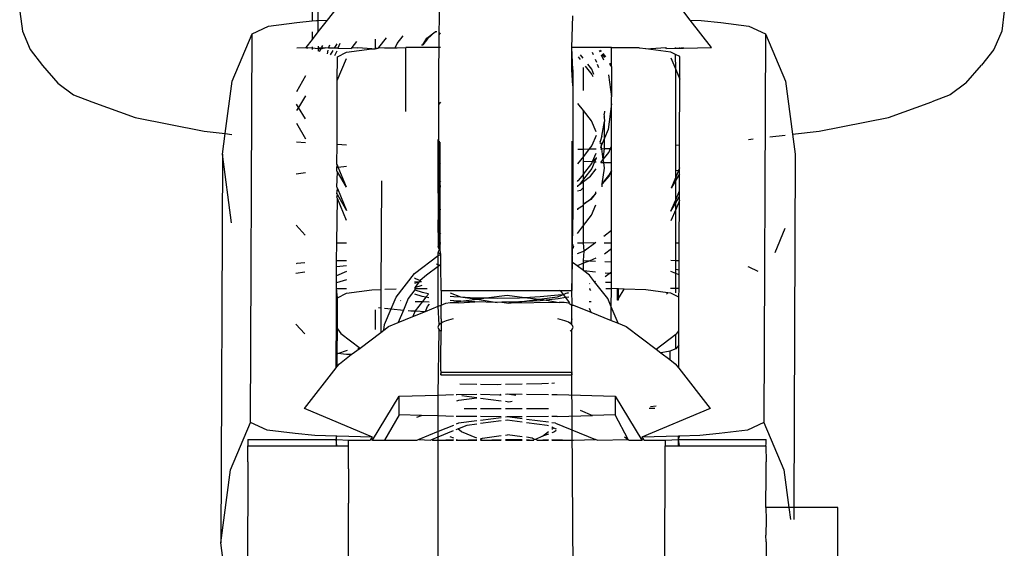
# Model space of a CAD drawing. Extents: x -126 to 132, y -96 to 94.
# Tile 6 of 12: x 0.47 to 2.34, y -21.71 to -20.7. Entities that reach past the tile are written whole.
import ezdxf

# ---------------------------------------------------------------- set-up
doc = ezdxf.new("R2010")
doc.units = 0
doc.header["$MEASUREMENT"] = 0
doc.layers.get('0').update_dxf_attribs({"linetype": 'CONTINUOUS'})

msp = doc.modelspace()

# ---------------------------------------------------------------- linework, layer by layer
for p, q in [((1.2646, -20.7268), (1.2672, -20.5555)), ((1.0224, -20.6371), (1.0224, -20.7006)), ((1.0338, -20.638), (1.0338, -20.6996)), ((1.0772, -20.6657), (1.0512, -20.6991)), ((0.4654, -20.6822), (0.4704, -20.72)), ((1.5174, -20.7513), (1.5191, -20.6909)), ((1.7432, -20.6991), (1.7269, -20.6781)), ((2.3416, -20.682), (2.3366, -20.7199)), ((0.9082, -20.7249), (0.9397, -20.7104)), ((0.9397, -20.7104), (0.9937, -20.7037)), ((0.9937, -20.7037), (1.0224, -20.7006)), ((1.0224, -20.7006), (1.0307, -20.6997)), ((1.0307, -20.6997), (1.0338, -20.6996)), ((1.0338, -20.6996), (1.0512, -20.6991)), ((1.0512, -20.6991), (1.0338, -20.7214)), ((1.0338, -20.6996), (1.0338, -20.7214)), ((1.7432, -20.6991), (1.7642, -20.6997)), ((1.7839, -20.7512), (1.7432, -20.6991)), ((1.7642, -20.6997), (1.8012, -20.7036)), ((1.8012, -20.7036), (1.8551, -20.7103)), ((1.8551, -20.7103), (1.8864, -20.7248)), ((0.4704, -20.72), (0.4852, -20.7552)), ((0.8702, -20.8154), (0.9082, -20.7249)), ((0.9054, -21.4658), (0.9082, -20.7249)), ((1.0224, -20.7211), (1.0224, -20.7362)), ((1.0338, -20.7214), (1.0224, -20.7362)), ((1.1845, -20.7437), (1.1961, -20.7288)), ((1.2414, -20.7333), (1.2572, -20.7214)), ((1.2572, -20.7214), (1.2425, -20.7343)), ((1.26, -20.7211), (1.2572, -20.7214)), ((1.2642, -20.8167), (1.2646, -20.7268)), ((1.2646, -20.7268), (1.2673, -20.7233)), ((1.8864, -20.7248), (1.8836, -21.4658)), ((1.8864, -20.7248), (1.9245, -20.8153)), ((2.3366, -20.7199), (2.3218, -20.755)), ((0.9935, -20.7517), (1.0106, -20.7513)), ((1.0224, -20.7362), (1.0106, -20.7513)), ((1.0121, -20.7517), (1.0106, -20.7513)), ((1.0224, -20.7499), (1.0224, -20.7515)), ((1.0339, -20.7485), (1.0339, -20.7517)), ((1.0404, -20.7518), (1.0413, -20.7503)), ((1.0413, -20.7503), (1.0429, -20.7474)), ((1.0536, -20.7521), (1.0563, -20.7458)), ((1.0695, -20.7441), (1.0647, -20.7523)), ((1.0755, -20.7434), (1.0717, -20.7524)), ((1.0982, -20.7513), (1.097, -20.7529)), ((1.1073, -20.7396), (1.0982, -20.7513)), ((1.0982, -20.7513), (1.1097, -20.7517)), ((1.1427, -20.7353), (1.1427, -20.7517)), ((1.1487, -20.7525), (1.1497, -20.7513)), ((1.1497, -20.7513), (1.1642, -20.7327)), ((1.1497, -20.7513), (1.1606, -20.7517)), ((1.1811, -20.752), (1.1845, -20.7437)), ((1.1845, -20.7517), (1.2014, -20.7513)), ((1.2014, -20.8734), (1.2014, -20.7513)), ((1.2674, -20.7513), (1.2014, -20.7513)), ((1.2313, -20.7463), (1.2334, -20.746)), ((1.2334, -20.746), (1.2414, -20.7333)), ((1.2425, -20.7343), (1.2334, -20.746)), ((1.593, -20.7512), (1.5174, -20.7513)), ((1.5192, -20.7939), (1.5174, -20.7513)), ((1.5174, -20.7939), (1.5174, -20.7513)), ((1.593, -20.7512), (1.6454, -20.7512)), ((1.593, -20.7883), (1.593, -20.7512)), ((1.6454, -20.7512), (1.6464, -20.7525)), ((1.6583, -20.7536), (1.6967, -20.7512)), ((1.6979, -20.7528), (1.6967, -20.7512)), ((1.7153, -20.7525), (1.7153, -20.7512)), ((1.7235, -20.7524), (1.7231, -20.7512)), ((1.7269, -20.7523), (1.7269, -20.7512)), ((1.7305, -20.7522), (1.7299, -20.7512)), ((1.7305, -20.7522), (1.7839, -20.7512)), ((0.4852, -20.7552), (0.5088, -20.7853)), ((1.0121, -20.7517), (1.0145, -20.7517)), ((1.0224, -20.7526), (1.0145, -20.7517)), ((1.0224, -20.7526), (1.0224, -20.7547)), ((1.0339, -20.7539), (1.0224, -20.7526)), ((1.0339, -20.7517), (1.0404, -20.7518)), ((1.0339, -20.7539), (1.0339, -20.758)), ((1.0389, -20.7544), (1.0339, -20.7539)), ((1.0365, -20.7587), (1.0389, -20.7544)), ((1.0477, -20.7517), (1.0389, -20.7544)), ((1.0404, -20.7518), (1.0477, -20.7517)), ((1.0536, -20.7521), (1.0477, -20.7517)), ((1.052, -20.7632), (1.053, -20.756)), ((1.0647, -20.7523), (1.0536, -20.7521)), ((1.0619, -20.757), (1.0573, -20.7648)), ((1.0717, -20.7524), (1.0647, -20.7523)), ((1.0694, -20.7579), (1.0655, -20.7671)), ((1.0706, -20.8141), (1.0708, -20.7687)), ((1.0708, -20.7687), (1.0883, -20.76)), ((1.0717, -20.7524), (1.097, -20.7529)), ((1.0883, -20.76), (1.1361, -20.7536)), ((1.1361, -20.7536), (1.1097, -20.7517)), ((1.1361, -20.7536), (1.1427, -20.7534)), ((1.1427, -20.7517), (1.1427, -20.7534)), ((1.1427, -20.7517), (1.1487, -20.7525)), ((1.1427, -20.7534), (1.1487, -20.7525)), ((1.1606, -20.7517), (1.1811, -20.752)), ((1.1811, -20.752), (1.1845, -20.7517)), ((1.5294, -20.7688), (1.5333, -20.7738)), ((1.5393, -20.7716), (1.5341, -20.7649)), ((1.5562, -20.7598), (1.5581, -20.7645)), ((1.5721, -20.7592), (1.5701, -20.7566)), ((1.5716, -20.7562), (1.5735, -20.7586)), ((1.5735, -20.7651), (1.5777, -20.7749)), ((1.5807, -20.7702), (1.5756, -20.7636)), ((1.5768, -20.7628), (1.5815, -20.7689)), ((1.6583, -20.7536), (1.6464, -20.7525)), ((1.7061, -20.7599), (1.6583, -20.7536)), ((1.6979, -20.7528), (1.7153, -20.7525)), ((1.7153, -20.7645), (1.7061, -20.7599)), ((1.7153, -20.7525), (1.7235, -20.7524)), ((1.7235, -20.7686), (1.7153, -20.7645)), ((1.7154, -20.7928), (1.7153, -20.7645)), ((1.7233, -20.8118), (1.7235, -20.7686)), ((1.7235, -20.7524), (1.7269, -20.7523)), ((1.7269, -20.7523), (1.7305, -20.7522)), ((2.3218, -20.755), (2.2982, -20.7851)), ((0.5088, -20.7853), (0.5382, -20.8193)), ((1.0706, -20.8141), (1.0883, -20.772)), ((1.5432, -20.7866), (1.5555, -20.8023)), ((1.5555, -20.7924), (1.5482, -20.783)), ((1.5619, -20.7733), (1.5644, -20.7794)), ((1.566, -20.7832), (1.5685, -20.789)), ((1.5899, -20.7807), (1.5896, -20.7837)), ((1.5896, -20.7837), (1.593, -20.7883)), ((1.593, -20.7883), (1.5931, -20.845)), ((1.7061, -20.7707), (1.7154, -20.7928)), ((2.2685, -20.8192), (2.2982, -20.7851)), ((0.9932, -20.8353), (1.0104, -20.8048)), ((1.5174, -20.7939), (1.5192, -20.7939)), ((1.5192, -20.8243), (1.5174, -20.7939)), ((1.5192, -20.7939), (1.5192, -20.8243)), ((1.5396, -20.8332), (1.5396, -20.7891)), ((1.5597, -20.8024), (1.5555, -20.7924)), ((1.5555, -20.8023), (1.5572, -20.8063)), ((1.5875, -20.8032), (1.5931, -20.845)), ((1.7154, -20.7928), (1.7233, -20.8118)), ((1.7154, -20.937), (1.7154, -20.7928)), ((0.5382, -20.8193), (0.5681, -20.8413)), ((0.8569, -20.9153), (0.8702, -20.8154)), ((1.0702, -20.9357), (1.0706, -20.8141)), ((1.2641, -20.8594), (1.2642, -20.8167)), ((1.5192, -20.8243), (1.5191, -21.0639)), ((1.7229, -20.9365), (1.7233, -20.8118)), ((1.9245, -20.8153), (1.938, -20.9166)), ((2.2685, -20.8192), (2.2386, -20.8412)), ((0.5681, -20.8413), (0.6029, -20.8545)), ((1.0103, -20.843), (0.9968, -20.8652)), ((1.5931, -20.8585), (1.5931, -20.845)), ((2.2386, -20.8412), (2.2038, -20.8544)), ((0.6029, -20.8545), (0.6856, -20.8848)), ((0.9968, -20.8652), (0.9931, -20.8591)), ((1.2638, -20.9446), (1.2641, -20.8594)), ((1.2674, -20.8552), (1.2641, -20.8594)), ((1.5396, -20.8713), (1.5291, -20.8577)), ((1.5931, -20.8585), (1.5865, -20.9077)), ((1.5931, -20.939), (1.5931, -20.8585)), ((2.1209, -20.8847), (2.2038, -20.8544)), ((0.9968, -20.8652), (0.993, -20.8714)), ((1.0101, -20.8871), (0.9968, -20.8652)), ((1.5551, -20.8911), (1.5396, -20.8713)), ((1.5397, -20.9447), (1.5396, -20.8713)), ((1.5788, -20.8838), (1.5799, -20.8822)), ((1.58, -20.8727), (1.5794, -20.8782)), ((1.5799, -20.8822), (1.5794, -20.8782)), ((0.6856, -20.8848), (0.8172, -20.9107)), ((0.9929, -20.8952), (1.0099, -20.9253)), ((1.5639, -20.912), (1.5551, -20.8911)), ((1.5749, -20.9204), (1.5799, -20.8921)), ((1.5788, -20.8838), (1.5799, -20.8921)), ((1.5798, -20.9239), (1.5799, -20.8921)), ((1.9891, -20.9106), (2.1209, -20.8847)), ((0.8172, -20.9107), (0.8569, -20.9153)), ((0.8516, -20.9546), (0.8569, -20.9153)), ((0.8569, -20.9153), (0.8698, -20.9168)), ((1.5639, -20.9186), (1.5557, -20.9382)), ((1.5865, -20.9077), (1.5798, -20.9239)), ((1.8948, -20.9216), (1.9241, -20.9182)), ((1.938, -20.9166), (1.9891, -20.9106)), ((1.938, -20.9166), (1.9431, -20.9545)), ((0.9928, -20.9309), (1.0099, -20.932)), ((1.07, -20.9738), (1.0702, -20.9357)), ((1.0702, -20.9357), (1.0884, -20.9369)), ((1.2632, -21.1326), (1.2631, -20.9266)), ((1.2639, -21.1277), (1.2639, -20.9217)), ((1.2639, -21.1342), (1.2639, -20.9282)), ((1.2652, -21.1357), (1.2651, -20.9297)), ((1.2669, -21.1373), (1.2669, -20.9313)), ((1.5182, -21.1357), (1.5181, -20.9297)), ((1.5557, -20.9382), (1.5508, -20.9444)), ((1.5749, -20.9204), (1.5715, -20.9302)), ((1.5723, -20.9321), (1.5715, -20.9302)), ((1.5717, -20.9337), (1.5723, -20.9321)), ((1.5733, -20.9345), (1.5717, -20.9337)), ((1.5737, -20.9386), (1.572, -20.9427)), ((1.5723, -20.9321), (1.5733, -20.9345)), ((1.5733, -20.9345), (1.5737, -20.9386)), ((1.5798, -20.9239), (1.5737, -20.9386)), ((1.5746, -20.944), (1.5737, -20.9386)), ((1.5797, -20.9439), (1.5798, -20.9239)), ((1.7154, -20.937), (1.7229, -20.9365)), ((1.7154, -20.9848), (1.7154, -20.937)), ((1.7227, -20.9807), (1.7229, -20.9365)), ((1.8543, -20.9263), (1.8632, -20.9253)), ((0.8516, -20.9546), (0.8488, -21.6956)), ((0.8692, -21.0856), (0.8516, -20.9546)), ((1.2637, -20.9686), (1.2638, -20.9446)), ((1.2638, -20.9446), (1.2675, -20.9447)), ((1.5287, -20.9449), (1.5397, -20.9447)), ((1.5508, -20.9444), (1.5397, -20.9587)), ((1.5397, -20.9447), (1.5508, -20.9444)), ((1.5397, -20.9587), (1.5397, -20.9447)), ((1.5508, -20.9444), (1.5638, -20.9442)), ((1.557, -20.9686), (1.5637, -20.9526)), ((1.5721, -20.944), (1.5746, -20.944)), ((1.5746, -20.944), (1.5797, -20.9439)), ((1.5774, -20.9649), (1.5746, -20.944)), ((1.5774, -20.9649), (1.5797, -20.9439)), ((1.5774, -20.9649), (1.5878, -20.9515)), ((1.5797, -20.9439), (1.5911, -20.9436)), ((1.5878, -20.9515), (1.5911, -20.9436)), ((1.5911, -20.9436), (1.5931, -20.939)), ((1.5911, -20.9436), (1.5931, -20.9436)), ((1.5931, -20.9436), (1.5931, -20.939)), ((1.5931, -20.9706), (1.5931, -20.9436)), ((1.9431, -20.9545), (1.9405, -21.628)), ((1.0709, -20.9757), (1.07, -20.9738)), ((1.07, -20.9794), (1.0709, -20.9757)), ((1.0723, -20.9792), (1.0709, -20.9757)), ((1.2635, -21.0025), (1.2637, -20.9686)), ((1.2675, -20.9735), (1.2637, -20.9686)), ((1.5397, -20.9587), (1.5286, -20.9729)), ((1.5397, -20.9677), (1.5397, -20.9587)), ((1.5397, -20.9677), (1.557, -20.9686)), ((1.5397, -20.9925), (1.5397, -20.9677)), ((1.5397, -20.9925), (1.5555, -20.9721)), ((1.5555, -20.9721), (1.557, -20.9686)), ((1.561, -20.9689), (1.5555, -20.9819)), ((1.5637, -20.9624), (1.557, -20.9686)), ((1.557, -20.9686), (1.561, -20.9689)), ((1.5637, -20.9624), (1.561, -20.9689)), ((1.561, -20.9689), (1.5637, -20.969)), ((1.5637, -20.961), (1.5637, -20.9624)), ((1.573, -20.9705), (1.5774, -20.9649)), ((1.573, -20.9705), (1.5782, -20.9705)), ((1.5782, -20.9705), (1.5774, -20.9649)), ((1.5796, -20.981), (1.5782, -20.9705)), ((1.5782, -20.9705), (1.5931, -20.9706)), ((1.5931, -20.9861), (1.5931, -20.9706)), ((0.9925, -20.9922), (1.0097, -20.9892)), ((1.0698, -21.0175), (1.0709, -20.9883)), ((1.07, -20.9794), (1.0723, -20.9792)), ((1.07, -20.9869), (1.07, -20.9794)), ((1.0709, -20.9883), (1.07, -20.9869)), ((1.0884, -21.0174), (1.0709, -20.9883)), ((1.0723, -20.9792), (1.0884, -20.9775)), ((1.0884, -21.0174), (1.0723, -20.9792)), ((1.5397, -20.9925), (1.5297, -21.0046)), ((1.5555, -20.9819), (1.5397, -21.0023)), ((1.5397, -21.0023), (1.5397, -20.9925)), ((1.553, -20.9963), (1.5636, -20.9826)), ((1.5756, -21.0108), (1.5796, -20.981)), ((1.5877, -20.9953), (1.5931, -20.9861)), ((1.5931, -20.9861), (1.5889, -20.996)), ((1.5934, -21.0039), (1.5931, -20.9861)), ((1.7154, -20.9848), (1.7206, -20.9857)), ((1.7154, -20.9981), (1.7154, -20.9848)), ((1.7206, -20.9857), (1.7154, -20.9981)), ((1.7227, -20.992), (1.7154, -21.0042)), ((1.7227, -20.9807), (1.7206, -20.9857)), ((1.7206, -20.9857), (1.7227, -20.986)), ((1.7225, -21.0245), (1.7227, -20.992)), ((1.7227, -20.986), (1.7227, -20.9807)), ((1.7227, -20.992), (1.7227, -20.986)), ((1.1546, -21.0056), (1.1538, -21.2124)), ((1.2634, -21.0337), (1.2635, -21.0124)), ((1.2635, -21.0025), (1.2675, -21.0076)), ((1.2635, -21.0124), (1.2635, -21.0025)), ((1.2635, -21.0124), (1.2675, -21.015)), ((1.5297, -21.0046), (1.5285, -21.0056)), ((1.5285, -21.0068), (1.5297, -21.0046)), ((1.5285, -21.0148), (1.532, -21.0121)), ((1.5397, -21.0023), (1.532, -21.0121)), ((1.532, -21.0121), (1.5397, -21.0063)), ((1.5397, -21.0063), (1.553, -20.9963)), ((1.5397, -21.0063), (1.5397, -21.0023)), ((1.5397, -21.0177), (1.5397, -21.0063)), ((1.5746, -21.0121), (1.5756, -21.0108)), ((1.5746, -21.0121), (1.5748, -21.0168)), ((1.5756, -21.0108), (1.5877, -20.9953)), ((1.5889, -20.996), (1.5756, -21.0108)), ((1.5931, -21.0741), (1.5934, -21.0039)), ((1.7154, -20.9981), (1.7066, -21.0191)), ((1.7154, -21.0042), (1.7066, -21.0191)), ((1.7154, -21.0042), (1.7154, -20.9981)), ((1.7154, -21.0415), (1.7154, -21.0042)), ((1.0698, -21.0175), (1.0709, -21.0199)), ((1.0698, -21.0299), (1.0709, -21.0199)), ((1.0698, -21.0299), (1.0709, -21.0317)), ((1.0698, -21.0363), (1.0709, -21.0317)), ((1.0709, -21.0199), (1.0884, -21.0616)), ((1.0709, -21.0317), (1.0884, -21.0616)), ((1.2675, -21.0176), (1.2675, -21.015)), ((1.5285, -21.0148), (1.5284, -21.0167)), ((1.534, -21.0234), (1.5284, -21.0252)), ((1.5397, -21.0177), (1.534, -21.0234)), ((1.5397, -21.05), (1.5397, -21.0177)), ((1.5528, -21.0401), (1.5634, -21.0287)), ((1.5634, -21.0287), (1.5538, -21.0411)), ((1.5634, -21.0287), (1.5635, -21.0264)), ((1.7154, -21.0415), (1.7225, -21.0245)), ((1.7225, -21.0351), (1.7225, -21.0245)), ((1.0694, -21.1235), (1.0709, -21.0389)), ((1.0709, -21.0389), (1.0698, -21.0363)), ((1.0884, -21.0806), (1.0709, -21.0389)), ((1.2633, -21.0558), (1.2649, -21.039)), ((1.2675, -21.0341), (1.2634, -21.0337)), ((1.2634, -21.0379), (1.2634, -21.0337)), ((1.2649, -21.039), (1.2634, -21.0379)), ((1.2675, -21.0401), (1.2649, -21.039)), ((1.5397, -21.05), (1.5528, -21.0401)), ((1.5538, -21.0411), (1.5397, -21.05)), ((1.5397, -21.0518), (1.5397, -21.05)), ((1.5552, -21.0708), (1.5634, -21.0513)), ((1.7064, -21.0628), (1.7154, -21.0415)), ((1.7064, -21.0628), (1.7154, -21.0473)), ((1.7154, -21.0473), (1.7225, -21.0351)), ((1.7154, -21.0473), (1.7154, -21.0415)), ((1.7225, -21.0429), (1.7154, -21.0597)), ((1.7154, -21.0597), (1.7154, -21.0473)), ((1.7221, -21.1235), (1.7225, -21.0429)), ((1.7225, -21.0429), (1.7225, -21.0351)), ((1.2631, -21.1012), (1.2633, -21.0576)), ((1.2633, -21.0558), (1.2633, -21.0576)), ((1.2675, -21.059), (1.2633, -21.0576)), ((1.2675, -21.0608), (1.2675, -21.059)), ((1.5175, -21.0639), (1.5191, -21.0639)), ((1.5191, -21.0639), (1.5182, -21.1261)), ((1.5283, -21.0586), (1.5397, -21.0518)), ((1.5283, -21.0586), (1.5283, -21.0604)), ((1.5397, -21.0906), (1.5397, -21.0518)), ((1.7154, -21.0597), (1.7061, -21.0818)), ((1.7154, -21.1235), (1.7154, -21.0597)), ((1.5397, -21.0906), (1.5552, -21.0708)), ((1.5931, -21.1001), (1.5931, -21.0741)), ((1.0092, -21.1089), (0.9922, -21.09)), ((1.2631, -21.1012), (1.2675, -21.1069)), ((1.2652, -21.1262), (1.2631, -21.1012)), ((1.5281, -21.1055), (1.5397, -21.0906)), ((1.5397, -21.1233), (1.5397, -21.0906)), ((1.5931, -21.1001), (1.5783, -21.1113)), ((1.5931, -21.1235), (1.5931, -21.1001)), ((1.9234, -21.0964), (1.9041, -21.1424)), ((1.0693, -21.158), (1.0694, -21.1235)), ((1.0694, -21.1235), (1.0884, -21.1235)), ((1.2631, -21.1235), (1.2676, -21.1235)), ((1.2639, -21.1277), (1.2652, -21.1262)), ((1.2652, -21.1262), (1.267, -21.1246)), ((1.5182, -21.1261), (1.5195, -21.1277)), ((1.528, -21.1235), (1.5397, -21.1233)), ((1.5397, -21.1233), (1.5631, -21.1228)), ((1.5413, -21.1393), (1.5397, -21.1233)), ((1.5631, -21.1228), (1.5413, -21.1393)), ((1.5788, -21.1235), (1.5931, -21.1235)), ((1.5931, -21.1348), (1.5931, -21.1235)), ((1.7154, -21.1235), (1.7221, -21.1235)), ((1.7154, -21.1577), (1.7154, -21.1235)), ((1.722, -21.1579), (1.7221, -21.1235)), ((1.2625, -21.1428), (1.2652, -21.1357)), ((1.2676, -21.1448), (1.2625, -21.1428)), ((1.263, -21.1479), (1.2625, -21.1428)), ((1.2629, -21.131), (1.2632, -21.1293)), ((1.2632, -21.1326), (1.2629, -21.131)), ((1.2632, -21.1293), (1.2639, -21.1277)), ((1.2639, -21.1342), (1.2632, -21.1326)), ((1.2652, -21.1357), (1.2639, -21.1342)), ((1.2669, -21.1373), (1.2652, -21.1357)), ((1.2676, -21.1448), (1.2669, -21.1373)), ((1.2676, -21.146), (1.2676, -21.1448)), ((1.5182, -21.1357), (1.5176, -21.1598)), ((1.5194, -21.1341), (1.5182, -21.1357)), ((1.5187, -21.1606), (1.5182, -21.1357)), ((1.5202, -21.1325), (1.5194, -21.1341)), ((1.5195, -21.1277), (1.5202, -21.1293)), ((1.5202, -21.1293), (1.5205, -21.1309)), ((1.5205, -21.1309), (1.5202, -21.1325)), ((1.5413, -21.1393), (1.5279, -21.1447)), ((1.5397, -21.1569), (1.5413, -21.1393)), ((1.5931, -21.1348), (1.5796, -21.145)), ((1.5931, -21.1598), (1.5931, -21.1348)), ((0.9937, -21.1631), (0.9919, -21.1633)), ((1.009, -21.1614), (0.9937, -21.1631)), ((1.0884, -21.1575), (1.0693, -21.158)), ((1.0693, -21.1686), (1.0693, -21.158)), ((1.2175, -21.1822), (1.263, -21.1479)), ((1.2629, -21.1654), (1.2593, -21.1639)), ((1.2629, -21.1654), (1.263, -21.1479)), ((1.263, -21.1479), (1.2676, -21.146)), ((1.2676, -21.1648), (1.2676, -21.146)), ((1.5187, -21.1606), (1.5176, -21.1598)), ((1.5176, -21.1598), (1.5176, -21.2141)), ((1.5176, -21.2141), (1.5187, -21.1606)), ((1.5205, -21.162), (1.5187, -21.1606)), ((1.5279, -21.1674), (1.5205, -21.162)), ((1.5397, -21.1625), (1.5279, -21.1674)), ((1.5397, -21.1569), (1.5519, -21.1575)), ((1.5397, -21.1625), (1.5397, -21.1569)), ((1.5519, -21.1575), (1.5397, -21.1625)), ((1.5397, -21.1765), (1.5397, -21.1625)), ((1.563, -21.153), (1.5519, -21.1575)), ((1.5519, -21.1575), (1.5629, -21.1581)), ((1.5801, -21.1591), (1.5931, -21.1598)), ((1.5931, -21.1785), (1.5931, -21.1598)), ((1.7154, -21.1577), (1.7061, -21.1574)), ((1.722, -21.1579), (1.7154, -21.1577)), ((1.7154, -21.1739), (1.7154, -21.1577)), ((1.7219, -21.1751), (1.722, -21.1579)), ((0.9918, -21.1815), (1.009, -21.1785)), ((1.0692, -21.1861), (1.0693, -21.1686)), ((1.0884, -21.178), (1.0692, -21.1861)), ((1.0693, -21.1686), (1.0884, -21.1667)), ((1.1827, -21.227), (1.2175, -21.1822)), ((1.2629, -21.1683), (1.2407, -21.1851)), ((1.2654, -21.1664), (1.2629, -21.1654)), ((1.2629, -21.1683), (1.2629, -21.1654)), ((1.2654, -21.1664), (1.2629, -21.1683)), ((1.2629, -21.2443), (1.2629, -21.1683)), ((1.2676, -21.1648), (1.2654, -21.1664)), ((1.2685, -21.2141), (1.2676, -21.1648)), ((1.5397, -21.1765), (1.5279, -21.1674)), ((1.5405, -21.1771), (1.5397, -21.1765)), ((1.5629, -21.1794), (1.5405, -21.1771)), ((1.551, -21.185), (1.5405, -21.1771)), ((1.5884, -21.182), (1.5809, -21.1813)), ((1.5812, -21.1875), (1.5884, -21.182)), ((1.5884, -21.182), (1.5931, -21.1785)), ((1.5931, -21.1825), (1.5884, -21.182)), ((1.5931, -21.1825), (1.5931, -21.1785)), ((1.5931, -21.1986), (1.5931, -21.1825)), ((1.7154, -21.1818), (1.7061, -21.1779)), ((1.7154, -21.1739), (1.7219, -21.1751)), ((1.7154, -21.1818), (1.7154, -21.1739)), ((1.7219, -21.1845), (1.7154, -21.1818)), ((1.7154, -21.2107), (1.7154, -21.1818)), ((1.7219, -21.1845), (1.7219, -21.1751)), ((1.8552, -21.1697), (1.8533, -21.1695)), ((1.8727, -21.1778), (1.8552, -21.1697)), ((1.0691, -21.1999), (1.0692, -21.1861)), ((1.0884, -21.1937), (1.0691, -21.1999)), ((1.0691, -21.2107), (1.0691, -21.1999)), ((1.2177, -21.1902), (1.2194, -21.1915)), ((1.2264, -21.198), (1.2179, -21.1982)), ((1.2264, -21.198), (1.2179, -21.2007)), ((1.2264, -21.198), (1.2181, -21.2087)), ((1.2194, -21.1915), (1.2285, -21.1952)), ((1.2285, -21.1952), (1.2264, -21.198)), ((1.2299, -21.1968), (1.2264, -21.198)), ((1.2308, -21.1978), (1.2264, -21.198)), ((1.2407, -21.1851), (1.2285, -21.1952)), ((1.5509, -21.2016), (1.552, -21.2012)), ((1.5608, -21.1976), (1.551, -21.185)), ((1.5608, -21.1976), (1.5628, -21.1968)), ((1.5859, -21.2298), (1.5608, -21.1976)), ((1.5816, -21.1983), (1.5931, -21.1986)), ((1.5931, -21.2107), (1.5931, -21.1986)), ((1.7218, -21.2107), (1.7219, -21.1845)), ((1.0688, -21.2853), (1.0691, -21.2107)), ((1.0709, -21.2281), (1.0691, -21.2107)), ((1.0691, -21.2107), (1.0884, -21.2107)), ((1.0709, -21.2281), (1.0884, -21.2194)), ((1.0884, -21.2194), (1.1362, -21.213)), ((1.1362, -21.213), (1.1538, -21.2124)), ((1.1538, -21.2124), (1.1536, -21.2471)), ((1.161, -21.2121), (1.1827, -21.2114)), ((1.2182, -21.2132), (1.2059, -21.2298)), ((1.2181, -21.2087), (1.2326, -21.2041)), ((1.2181, -21.2087), (1.2182, -21.2107)), ((1.2182, -21.2107), (1.2182, -21.2132)), ((1.2182, -21.2107), (1.2418, -21.2107)), ((1.2182, -21.2132), (1.2326, -21.2178)), ((1.2326, -21.2178), (1.2441, -21.2198)), ((1.2685, -21.2141), (1.2684, -21.2422)), ((1.2685, -21.2141), (1.494, -21.2141)), ((1.2859, -21.2186), (1.3054, -21.2265)), ((1.498, -21.2171), (1.494, -21.2141)), ((1.494, -21.2141), (1.5176, -21.2141)), ((1.5015, -21.2218), (1.498, -21.2171)), ((1.5015, -21.2218), (1.5067, -21.2197)), ((1.5067, -21.2197), (1.5112, -21.2179)), ((1.5067, -21.2197), (1.5113, -21.2189)), ((1.5184, -21.2411), (1.5176, -21.2141)), ((1.5509, -21.2107), (1.5526, -21.2107)), ((1.5509, -21.2119), (1.5528, -21.2144)), ((1.582, -21.2107), (1.5931, -21.2107)), ((1.5924, -21.2454), (1.5931, -21.2107)), ((1.6036, -21.211), (1.5931, -21.2107)), ((1.6036, -21.211), (1.6036, -21.2325)), ((1.6065, -21.2111), (1.6036, -21.211)), ((1.6065, -21.2294), (1.6065, -21.2111)), ((1.6173, -21.2115), (1.6065, -21.2111)), ((1.6065, -21.2294), (1.6173, -21.2115)), ((1.6584, -21.213), (1.6173, -21.2115)), ((1.7007, -21.2186), (1.6584, -21.213)), ((1.6982, -21.221), (1.7007, -21.2186)), ((1.7061, -21.2193), (1.7007, -21.2186)), ((1.7154, -21.2107), (1.7053, -21.2107)), ((1.7217, -21.2271), (1.7061, -21.2193)), ((1.7218, -21.2107), (1.7154, -21.2107)), ((1.7154, -21.219), (1.7154, -21.2107)), ((1.7217, -21.2271), (1.7218, -21.2107)), ((1.0707, -21.2877), (1.0709, -21.2281)), ((1.1734, -21.2491), (1.1827, -21.227)), ((1.1912, -21.2332), (1.1919, -21.2343)), ((1.2059, -21.2298), (1.1968, -21.2515)), ((1.2326, -21.226), (1.2184, -21.2214)), ((1.2187, -21.2351), (1.233, -21.2355)), ((1.233, -21.2355), (1.2191, -21.2533)), ((1.2395, -21.2271), (1.2326, -21.226)), ((1.2395, -21.2271), (1.233, -21.2355)), ((1.233, -21.2355), (1.2457, -21.2359)), ((1.2442, -21.2211), (1.2395, -21.2271)), ((1.2449, -21.2281), (1.2395, -21.2271)), ((1.2684, -21.2422), (1.2774, -21.2384)), ((1.2774, -21.2384), (1.2858, -21.2371)), ((1.2928, -21.234), (1.2858, -21.2332)), ((1.2858, -21.2371), (1.2874, -21.2371)), ((1.2859, -21.2251), (1.2928, -21.2258)), ((1.2874, -21.2371), (1.3061, -21.2347)), ((1.2874, -21.2371), (1.3022, -21.2376)), ((1.2928, -21.2258), (1.3054, -21.2265)), ((1.3061, -21.2347), (1.2928, -21.234)), ((1.3022, -21.2376), (1.3325, -21.2361)), ((1.3054, -21.2265), (1.3371, -21.2307)), ((1.3054, -21.2265), (1.3325, -21.228)), ((1.3061, -21.2347), (1.3371, -21.2307)), ((1.3325, -21.2361), (1.3061, -21.2347)), ((1.3325, -21.228), (1.3545, -21.2284)), ((1.3751, -21.2369), (1.3325, -21.2361)), ((1.3371, -21.2307), (1.3545, -21.2284)), ((1.3371, -21.2307), (1.3751, -21.2369)), ((1.3545, -21.2284), (1.3945, -21.2232)), ((1.3545, -21.2284), (1.3751, -21.2288)), ((1.3751, -21.2288), (1.4177, -21.228)), ((1.384, -21.2367), (1.3751, -21.2369)), ((1.4157, -21.2362), (1.384, -21.2367)), ((1.384, -21.2367), (1.3977, -21.2385)), ((1.3945, -21.2232), (1.4274, -21.2275)), ((1.3977, -21.2385), (1.4157, -21.2362)), ((1.4932, -21.2375), (1.3977, -21.2385)), ((1.4157, -21.2362), (1.4177, -21.2361)), ((1.4177, -21.228), (1.4274, -21.2275)), ((1.4177, -21.2361), (1.4551, -21.2311)), ((1.4574, -21.2339), (1.4177, -21.2361)), ((1.4274, -21.2275), (1.4574, -21.2258)), ((1.4274, -21.2275), (1.4551, -21.2311)), ((1.4551, -21.2311), (1.49, -21.2265)), ((1.4551, -21.2311), (1.4686, -21.2328)), ((1.4574, -21.2258), (1.4915, -21.2223)), ((1.4686, -21.2328), (1.4574, -21.2339)), ((1.4915, -21.2305), (1.4686, -21.2328)), ((1.4686, -21.2328), (1.4932, -21.2375)), ((1.49, -21.2265), (1.5015, -21.2218)), ((1.4915, -21.2223), (1.5015, -21.2218)), ((1.5061, -21.2279), (1.4915, -21.2305)), ((1.5029, -21.2373), (1.4932, -21.2375)), ((1.5061, -21.2279), (1.5015, -21.2218)), ((1.5116, -21.2384), (1.5029, -21.2373)), ((1.512, -21.2269), (1.5061, -21.2279)), ((1.5128, -21.237), (1.5061, -21.2279)), ((1.5128, -21.237), (1.5116, -21.2384)), ((1.5116, -21.2384), (1.5176, -21.2422)), ((1.5542, -21.2357), (1.5508, -21.2358)), ((1.5924, -21.2454), (1.5859, -21.2298)), ((1.6047, -21.2324), (1.6065, -21.2322)), ((1.6065, -21.2322), (1.6065, -21.2294)), ((1.7215, -21.2909), (1.7217, -21.2271)), ((1.1428, -21.2512), (1.1428, -21.2884)), ((1.1493, -21.2467), (1.1536, -21.2471)), ((1.1536, -21.2471), (1.1535, -21.2942)), ((1.1604, -21.2478), (1.1734, -21.2491)), ((1.1608, -21.2792), (1.1734, -21.2491)), ((1.1734, -21.2491), (1.1968, -21.2515)), ((1.1968, -21.2515), (1.1867, -21.2754)), ((1.2058, -21.2524), (1.2105, -21.2529)), ((1.2105, -21.2529), (1.2191, -21.2533)), ((1.2191, -21.2533), (1.2146, -21.2641)), ((1.2146, -21.2641), (1.2384, -21.2543)), ((1.2191, -21.2533), (1.2384, -21.2543)), ((1.2384, -21.2543), (1.2629, -21.2443)), ((1.2384, -21.2543), (1.2423, -21.245)), ((1.2423, -21.245), (1.2461, -21.2402)), ((1.2629, -21.2443), (1.2684, -21.2422)), ((1.2646, -21.2796), (1.2629, -21.2443)), ((1.2683, -21.2682), (1.2684, -21.2422)), ((1.5176, -21.2422), (1.5184, -21.2411)), ((1.5176, -21.2422), (1.5205, -21.242)), ((1.5176, -21.2682), (1.5176, -21.2422)), ((1.5205, -21.242), (1.554, -21.2557)), ((1.5508, -21.248), (1.554, -21.2557)), ((1.554, -21.2557), (1.5923, -21.2713)), ((1.5923, -21.2713), (1.5924, -21.2454)), ((1.6056, -21.2767), (1.5924, -21.2454)), ((1.1683, -21.283), (1.1867, -21.2754)), ((1.1867, -21.2754), (1.2146, -21.2641)), ((1.2687, -21.2765), (1.2664, -21.278)), ((1.2687, -21.2765), (1.2682, -21.2918)), ((1.2683, -21.2682), (1.2687, -21.2765)), ((1.2714, -21.2749), (1.2687, -21.2765)), ((1.2746, -21.2735), (1.2714, -21.2749)), ((1.2783, -21.272), (1.2746, -21.2735)), ((1.2824, -21.2707), (1.2783, -21.272)), ((1.287, -21.2693), (1.2824, -21.2707)), ((1.2915, -21.2682), (1.287, -21.2693)), ((1.4954, -21.2693), (1.4909, -21.2682)), ((1.4999, -21.2706), (1.4954, -21.2693)), ((1.504, -21.272), (1.4999, -21.2706)), ((1.5077, -21.2735), (1.504, -21.272)), ((1.5109, -21.2749), (1.5077, -21.2735)), ((1.5136, -21.2764), (1.5109, -21.2749)), ((1.5159, -21.278), (1.5136, -21.2764)), ((1.5176, -21.2682), (1.5159, -21.278)), ((1.5176, -21.2796), (1.5176, -21.2682)), ((1.5923, -21.2713), (1.6056, -21.2767)), ((1.0085, -21.2972), (0.9914, -21.2783)), ((1.0686, -21.3337), (1.0688, -21.2853)), ((1.0688, -21.2853), (1.0707, -21.2877)), ((1.0705, -21.334), (1.0707, -21.2877)), ((1.0707, -21.2877), (1.0774, -21.2963)), ((1.114, -21.324), (1.1535, -21.2942)), ((1.1535, -21.2942), (1.1594, -21.2897)), ((1.1594, -21.2897), (1.1608, -21.2792)), ((1.1594, -21.2897), (1.1683, -21.283)), ((1.2626, -21.2828), (1.2623, -21.2844)), ((1.2623, -21.2844), (1.2626, -21.286)), ((1.2634, -21.2812), (1.2626, -21.2828)), ((1.2626, -21.286), (1.2633, -21.2876)), ((1.263, -21.4136), (1.2646, -21.2892)), ((1.2633, -21.2876), (1.2646, -21.2892)), ((1.2646, -21.2796), (1.2634, -21.2812)), ((1.2664, -21.278), (1.2646, -21.2796)), ((1.2646, -21.2892), (1.2664, -21.2907)), ((1.2664, -21.2907), (1.2682, -21.2918)), ((1.268, -21.3461), (1.2682, -21.2918)), ((1.5143, -21.2917), (1.5158, -21.2907)), ((1.5158, -21.2907), (1.5176, -21.2891)), ((1.5176, -21.2796), (1.5159, -21.278)), ((1.5189, -21.2811), (1.5176, -21.2796)), ((1.5176, -21.2891), (1.5189, -21.2876)), ((1.5177, -21.2917), (1.5176, -21.2891)), ((1.5178, -21.3672), (1.5177, -21.2917)), ((1.5196, -21.2827), (1.5189, -21.2811)), ((1.5189, -21.2876), (1.5196, -21.286)), ((1.5199, -21.2843), (1.5196, -21.2827)), ((1.5196, -21.286), (1.5199, -21.2843)), ((1.6056, -21.2767), (1.6208, -21.2829)), ((1.6208, -21.2829), (1.6779, -21.3261)), ((1.7173, -21.2962), (1.7215, -21.2909)), ((1.7214, -21.3188), (1.7215, -21.2909)), ((1.0774, -21.2963), (1.114, -21.324)), ((1.6779, -21.3261), (1.7154, -21.2976)), ((1.7154, -21.2976), (1.7173, -21.2962)), ((1.7155, -21.3254), (1.7154, -21.2976)), ((1.0719, -21.3341), (1.0901, -21.3283)), ((1.0973, -21.3366), (1.114, -21.324)), ((1.1096, -21.3249), (1.114, -21.324)), ((1.6779, -21.3261), (1.6868, -21.3329)), ((1.7015, -21.3309), (1.6868, -21.3329)), ((1.6868, -21.3329), (1.7043, -21.346)), ((1.7043, -21.3298), (1.7015, -21.3309)), ((1.7155, -21.3254), (1.7043, -21.3298)), ((1.7043, -21.3298), (1.7043, -21.346)), ((1.7214, -21.3188), (1.7155, -21.3254)), ((1.7212, -21.3624), (1.7214, -21.3188)), ((1.0685, -21.3616), (1.0686, -21.3352)), ((1.0705, -21.334), (1.0686, -21.3337)), ((1.0686, -21.3352), (1.0686, -21.3337)), ((1.0686, -21.3352), (1.0705, -21.334)), ((1.0704, -21.3592), (1.0705, -21.334)), ((1.0719, -21.3341), (1.0705, -21.334)), ((1.088, -21.3363), (1.0719, -21.3341)), ((1.0746, -21.3538), (1.0973, -21.3366)), ((1.0973, -21.3366), (1.088, -21.3363)), ((1.2677, -21.3583), (1.268, -21.3461)), ((1.7043, -21.346), (1.7145, -21.3538)), ((1.0079, -21.4394), (1.0685, -21.3616)), ((1.0685, -21.3616), (1.0704, -21.3592)), ((1.0704, -21.3592), (1.0746, -21.3538)), ((1.2678, -21.3672), (1.2677, -21.3583)), ((1.2678, -21.3672), (1.2679, -21.3697)), ((1.2679, -21.3697), (1.2678, -21.3728)), ((1.2679, -21.3697), (1.5179, -21.3697)), ((1.5179, -21.3697), (1.5178, -21.3672)), ((1.5178, -21.3728), (1.5179, -21.3697)), ((1.7145, -21.3538), (1.7212, -21.3624)), ((1.7212, -21.3624), (1.7812, -21.4394)), ((1.2678, -21.3751), (1.2678, -21.3728)), ((1.2678, -21.3728), (1.2678, -21.3741)), ((1.2678, -21.3741), (1.2678, -21.3751)), ((1.2678, -21.3751), (1.5178, -21.3751)), ((1.5178, -21.3751), (1.5178, -21.3728)), ((1.5178, -21.3728), (1.5178, -21.3741)), ((1.5178, -21.3741), (1.5178, -21.3751)), ((1.5206, -21.7905), (1.5178, -21.3751)), ((1.3362, -21.3932), (1.3042, -21.3927)), ((1.375, -21.3939), (1.3436, -21.3934)), ((1.3829, -21.3938), (1.375, -21.3939)), ((1.4231, -21.3931), (1.391, -21.3936)), ((1.4602, -21.3924), (1.4308, -21.3929)), ((1.4731, -21.3917), (1.4602, -21.3924)), ((1.4847, -21.3911), (1.4792, -21.3914)), ((1.1374, -21.4997), (1.1883, -21.4158)), ((1.1882, -21.4511), (1.1883, -21.4158)), ((1.1883, -21.4158), (1.263, -21.4136)), ((1.263, -21.4136), (1.2918, -21.4127)), ((1.263, -21.4533), (1.263, -21.4136)), ((1.2972, -21.4126), (1.2986, -21.4125)), ((1.2986, -21.4125), (1.3362, -21.4122)), ((1.2986, -21.4249), (1.3019, -21.4235)), ((1.3019, -21.4235), (1.3362, -21.4189)), ((1.3362, -21.4189), (1.3082, -21.4153)), ((1.3436, -21.4121), (1.3799, -21.4134)), ((1.383, -21.425), (1.3436, -21.4199)), ((1.3799, -21.4134), (1.3829, -21.4117)), ((1.3799, -21.4134), (1.3829, -21.413)), ((1.391, -21.412), (1.3942, -21.4116)), ((1.3974, -21.4269), (1.391, -21.4261)), ((1.3942, -21.4116), (1.411, -21.4137)), ((1.3942, -21.4116), (1.4231, -21.4119)), ((1.404, -21.426), (1.3974, -21.4269)), ((1.4308, -21.4119), (1.4731, -21.4124)), ((1.4792, -21.4124), (1.4897, -21.4125)), ((1.4897, -21.4125), (1.6, -21.4158)), ((1.6, -21.4158), (1.5999, -21.4511)), ((1.6, -21.4158), (1.6509, -21.4997)), ((1.1377, -21.4941), (1.0079, -21.4394)), ((1.3124, -21.4394), (1.3362, -21.4394)), ((1.3436, -21.4394), (1.383, -21.4394)), ((1.391, -21.4394), (1.4231, -21.4394)), ((1.4308, -21.4394), (1.4731, -21.4394)), ((1.5331, -21.4425), (1.5571, -21.4524)), ((1.7812, -21.4394), (1.651, -21.4941)), ((1.6758, -21.4394), (1.6649, -21.4394)), ((1.6671, -21.4355), (1.6782, -21.4341)), ((1.1882, -21.4511), (1.1607, -21.4997)), ((1.2312, -21.4524), (1.1882, -21.4511)), ((1.2224, -21.456), (1.2312, -21.4524)), ((1.263, -21.4533), (1.2312, -21.4524)), ((1.2919, -21.4542), (1.263, -21.4533)), ((1.263, -21.4831), (1.263, -21.4533)), ((1.2985, -21.4544), (1.2972, -21.4543)), ((1.3362, -21.4548), (1.2985, -21.4544)), ((1.3362, -21.4628), (1.3017, -21.4673)), ((1.383, -21.4552), (1.3436, -21.4548)), ((1.383, -21.4568), (1.3436, -21.4619)), ((1.3436, -21.4675), (1.383, -21.4624)), ((1.394, -21.4553), (1.391, -21.4557)), ((1.391, -21.4614), (1.3942, -21.461)), ((1.4231, -21.455), (1.394, -21.4553)), ((1.4231, -21.4591), (1.394, -21.4553)), ((1.3942, -21.461), (1.4231, -21.4647)), ((1.4732, -21.4545), (1.4308, -21.455)), ((1.4732, -21.4656), (1.4308, -21.4601)), ((1.4895, -21.4544), (1.4792, -21.4545)), ((1.4895, -21.4544), (1.5571, -21.4524)), ((1.5999, -21.4511), (1.5571, -21.4524)), ((1.625, -21.4983), (1.5999, -21.4511)), ((0.8673, -21.5564), (0.9054, -21.4658)), ((0.9367, -21.4804), (0.9054, -21.4658)), ((0.9906, -21.4871), (0.9367, -21.4804)), ((1.2919, -21.4714), (1.263, -21.4831)), ((1.263, -21.4933), (1.2919, -21.4815)), ((1.3017, -21.4673), (1.2972, -21.4692)), ((1.2972, -21.4793), (1.3, -21.4782)), ((1.3, -21.4782), (1.3178, -21.4709)), ((1.3073, -21.4837), (1.3, -21.4782)), ((1.3178, -21.4709), (1.3362, -21.4685)), ((1.4308, -21.4657), (1.4706, -21.4709)), ((1.4706, -21.4709), (1.4732, -21.4719)), ((1.4863, -21.4673), (1.4792, -21.4664)), ((1.4792, -21.4744), (1.4828, -21.4758)), ((1.4792, -21.4785), (1.4828, -21.4758)), ((1.4828, -21.4758), (1.4875, -21.4778)), ((1.4879, -21.4812), (1.4846, -21.4837)), ((1.4863, -21.4673), (1.5623, -21.4983)), ((1.8521, -21.4803), (1.7981, -21.487)), ((1.8836, -21.4658), (1.8521, -21.4803)), ((1.8836, -21.4658), (1.9216, -21.5563)), ((0.9003, -21.4984), (1.0683, -21.4983)), ((0.9003, -21.4984), (0.9003, -21.5065)), ((1.0276, -21.491), (0.9906, -21.4871)), ((1.0683, -21.4921), (1.0276, -21.491)), ((1.0683, -21.4921), (1.0683, -21.4983)), ((1.0699, -21.4922), (1.0683, -21.4921)), ((1.0683, -21.4983), (1.0699, -21.4922)), ((1.0683, -21.4983), (1.0683, -21.5105)), ((1.0698, -21.5105), (1.0683, -21.4983)), ((1.0683, -21.4983), (1.0699, -21.4983)), ((1.1377, -21.4941), (1.0699, -21.4922)), ((1.0699, -21.4983), (1.0922, -21.4997)), ((1.0918, -21.5105), (1.0922, -21.4997)), ((1.0922, -21.4997), (1.1334, -21.4997)), ((1.1334, -21.4997), (1.1344, -21.4983)), ((1.1344, -21.4983), (1.1377, -21.4941)), ((1.1344, -21.4983), (1.1374, -21.4997)), ((1.1374, -21.4997), (1.1607, -21.4997)), ((1.1607, -21.4997), (1.2225, -21.4997)), ((1.2258, -21.4983), (1.2225, -21.4997)), ((1.263, -21.4831), (1.2258, -21.4983)), ((1.2258, -21.4983), (1.2473, -21.4997)), ((1.2473, -21.4997), (1.2507, -21.4983)), ((1.2507, -21.4983), (1.263, -21.4933)), ((1.2507, -21.4983), (1.2525, -21.4997)), ((1.2525, -21.4997), (1.263, -21.4997)), ((1.263, -21.4933), (1.263, -21.4831)), ((1.263, -21.4997), (1.263, -21.4933)), ((1.263, -21.4997), (1.2919, -21.4983)), ((1.263, -21.7905), (1.263, -21.4997)), ((1.263, -21.4997), (1.2919, -21.4997)), ((1.2848, -21.4924), (1.2919, -21.4952)), ((1.2972, -21.4983), (1.3028, -21.4997)), ((1.2972, -21.4997), (1.3028, -21.4997)), ((1.3028, -21.4997), (1.3362, -21.4983)), ((1.3028, -21.4997), (1.3362, -21.4997)), ((1.3362, -21.4955), (1.3073, -21.4837)), ((1.3437, -21.4971), (1.3474, -21.4956)), ((1.3465, -21.4997), (1.3437, -21.4983)), ((1.3437, -21.4997), (1.3465, -21.4997)), ((1.3465, -21.4997), (1.383, -21.4983)), ((1.3465, -21.4997), (1.383, -21.4997)), ((1.3474, -21.4956), (1.383, -21.491)), ((1.391, -21.4899), (1.3946, -21.4895)), ((1.3911, -21.4983), (1.4231, -21.4983)), ((1.3911, -21.4997), (1.4231, -21.4997)), ((1.4231, -21.4932), (1.3946, -21.4895)), ((1.4418, -21.4956), (1.4308, -21.4942)), ((1.4308, -21.4983), (1.4426, -21.4997)), ((1.4308, -21.4997), (1.4426, -21.4997)), ((1.4459, -21.4983), (1.4418, -21.4956)), ((1.4426, -21.4997), (1.4454, -21.4997)), ((1.4459, -21.4983), (1.4454, -21.4997)), ((1.4484, -21.4983), (1.4459, -21.4983)), ((1.4614, -21.492), (1.4484, -21.4983)), ((1.4517, -21.4997), (1.4484, -21.4983)), ((1.4517, -21.4997), (1.4732, -21.4983)), ((1.4517, -21.4997), (1.4732, -21.4997)), ((1.4614, -21.492), (1.4732, -21.4831)), ((1.4732, -21.4883), (1.4614, -21.492)), ((1.4846, -21.4837), (1.4792, -21.4859)), ((1.4792, -21.4983), (1.5205, -21.4997)), ((1.4792, -21.4997), (1.5205, -21.4997)), ((1.5205, -21.4997), (1.5623, -21.4983)), ((1.5656, -21.4997), (1.5623, -21.4983)), ((1.5656, -21.4997), (1.625, -21.4983)), ((1.618, -21.493), (1.625, -21.4983)), ((1.625, -21.4983), (1.6267, -21.4997)), ((1.6267, -21.4997), (1.6509, -21.4997)), ((1.6509, -21.4997), (1.6543, -21.4983)), ((1.721, -21.4921), (1.651, -21.4941)), ((1.651, -21.4941), (1.6543, -21.4983)), ((1.6543, -21.4983), (1.6553, -21.4997)), ((1.6553, -21.4997), (1.6955, -21.4997)), ((1.6955, -21.4997), (1.6951, -21.5104)), ((1.6955, -21.4997), (1.721, -21.4983)), ((1.721, -21.4983), (1.7226, -21.492)), ((1.7226, -21.492), (1.721, -21.4921)), ((1.721, -21.4983), (1.721, -21.4921)), ((1.7225, -21.5104), (1.721, -21.4983)), ((1.721, -21.5104), (1.721, -21.4983)), ((1.721, -21.4983), (1.8875, -21.4983)), ((1.7611, -21.4909), (1.7226, -21.492)), ((1.7981, -21.487), (1.7611, -21.4909)), ((1.8876, -21.5064), (1.8875, -21.4983)), ((0.8998, -21.5407), (0.9003, -21.5105)), ((0.9003, -21.5065), (0.9003, -21.5105)), ((0.9003, -21.5105), (1.0683, -21.5105)), ((1.0683, -21.5105), (1.0698, -21.5105)), ((1.0698, -21.5105), (1.0918, -21.5105)), ((1.0917, -21.5407), (1.0918, -21.5105)), ((1.695, -21.7903), (1.6951, -21.5104)), ((1.6951, -21.5104), (1.721, -21.5104)), ((1.721, -21.5104), (1.7225, -21.5104)), ((1.7225, -21.5104), (1.8871, -21.5104)), ((1.8871, -21.5104), (1.8876, -21.5064)), ((1.8871, -21.5104), (1.8876, -21.5407)), ((0.8488, -21.6956), (0.8673, -21.5564)), ((0.8998, -21.5407), (0.8997, -21.7904)), ((1.0922, -21.553), (1.0917, -21.5407)), ((1.0917, -21.5541), (1.0922, -21.553)), ((1.0917, -21.5541), (1.0917, -21.62)), ((1.8876, -21.5928), (1.8876, -21.5407)), ((1.9216, -21.5563), (1.9312, -21.628)), ((1.887, -21.5986), (1.8876, -21.5928)), ((1.8871, -21.628), (1.887, -21.5986)), ((1.0916, -21.7805), (1.0917, -21.62)), ((1.0922, -21.6191), (1.0917, -21.62)), ((1.8871, -21.628), (1.8876, -21.6507)), ((1.9312, -21.628), (1.8871, -21.628)), ((1.9312, -21.628), (1.9343, -21.6507)), ((1.9405, -21.628), (1.9312, -21.628)), ((1.9405, -21.628), (1.9404, -21.6507)), ((2.0243, -21.628), (1.9405, -21.628)), ((2.0244, -21.6923), (2.0243, -21.628)), ((1.8876, -21.6507), (1.887, -21.6804)), ((1.8876, -21.6934), (1.887, -21.6804)), ((0.8615, -21.7905), (0.8488, -21.6956)), ((1.8876, -21.6934), (1.8873, -21.7525)), ((2.0241, -21.6936), (2.0244, -21.6923)), ((2.0244, -21.7525), (2.0241, -21.6936))]:
    msp.add_line(p, q)

doc.saveas('drawing.dxf')
